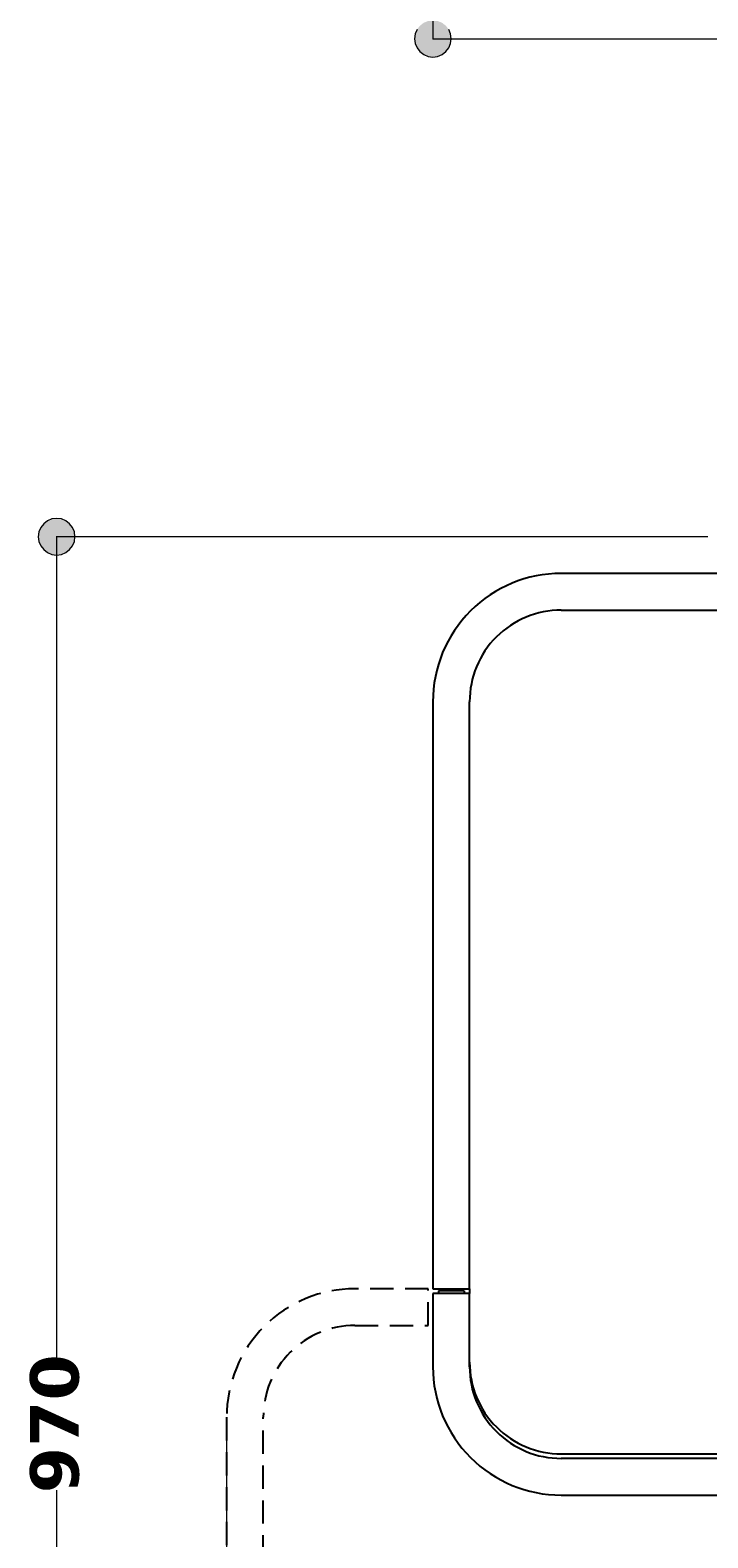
# Model space of a CAD drawing. Header units: millimetres. Extents: x 10 to 196, y -4 to 297.
# Tile 2 of 10: x 12 to 49, y 66 to 148. Entities that reach past the tile are written whole.
import ezdxf

# ---------------------------------------------------------------- set-up
doc = ezdxf.new("R2010")
doc.units = ezdxf.units.MM
doc.header["$MEASUREMENT"] = 0
for name, pattern in [('AI-Linetype-1', [1.905, 1.27, -0.635]), ('AI-Linetype-10', [1.905, 1.27, -0.635]), ('AI-Linetype-11', [1.905, 1.27, -0.635]), ('AI-Linetype-2', [1.905, 1.27, -0.635]), ('AI-Linetype-3', [1.905, 1.27, -0.635]), ('AI-Linetype-8', [1.905, 1.27, -0.635]), ('AI-Linetype-9', [1.905, 1.27, -0.635])]:
    doc.linetypes.add(name, pattern=pattern)
doc.layers.add('Quote', color=7, linetype='Continuous', lineweight=0)

# ---------------------------------------------------------------- blocks, each defined once
blk = doc.blocks.new('Block_5')
at = {"layer": 'Quote'}
h = blk.add_hatch(color=7, dxfattribs=at)
h.dxf.hatch_style = 2
h.paths.add_polyline_path([(33.413, 147.425), (33.447, 147.167), (33.547, 146.925), (33.707, 146.719), (33.913, 146.559), (34.155, 146.459), (34.413, 146.425), (34.671, 146.459), (34.913, 146.559), (35.119, 146.719), (35.279, 146.925), (35.379, 147.167), (35.413, 147.425), (35.379, 147.683), (35.279, 147.925), (35.119, 148.131), (34.913, 148.291), (34.671, 148.391), (34.413, 148.425), (34.155, 148.391), (33.913, 148.291), (33.707, 148.131), (33.547, 147.925), (33.447, 147.683), (33.413, 147.425)])
at = {"layer": 'Quote', "color": 7, "lineweight": 9}
for p, q in [((34.413, 157.678), (34.413, 147.407)), ((34.413, 147.425), (59.031, 147.425))]:
    blk.add_line(p, q, dxfattribs=at)
at = {"layer": 'Quote'}
for points in [[(33.413, 147.425), (33.447, 147.167), (33.547, 146.925), (33.707, 146.719), (33.913, 146.559), (34.155, 146.459), (34.413, 146.425), (34.671, 146.459), (34.913, 146.559), (35.119, 146.719), (35.279, 146.925), (35.379, 147.167), (35.413, 147.425), (35.379, 147.683), (35.279, 147.925)], [(33.547, 147.925), (33.447, 147.683), (33.413, 147.425)]]:
    blk.add_lwpolyline(points, dxfattribs=at)
blk = doc.blocks.new('Block_9')
at = {"layer": 'Quote', "color": 7, "lineweight": 9}
blk.add_line((23.163, 72.268), (23.163, 16.223), dxfattribs=at)
blk = doc.blocks.new('Block_10')
at = {"layer": 'Quote'}
h = blk.add_hatch(color=7, dxfattribs=at)
h.dxf.hatch_style = 2
h.paths.add_polyline_path([(13.891, 121.274), (13.633, 121.24), (13.391, 121.14), (13.185, 120.98), (13.025, 120.774), (12.925, 120.532), (12.891, 120.274), (12.925, 120.016), (13.025, 119.774), (13.185, 119.568), (13.391, 119.408), (13.633, 119.308), (13.891, 119.274), (14.149, 119.308), (14.391, 119.408), (14.597, 119.568), (14.757, 119.774), (14.857, 120.016), (14.891, 120.274), (14.857, 120.532), (14.757, 120.774), (14.597, 120.98), (14.391, 121.14), (14.149, 121.24), (13.891, 121.274)])
at = {"layer": 'Quote', "color": 7, "lineweight": 9}
for p, q in [((49.407, 120.274), (13.873, 120.274)), ((13.891, 120.274), (13.891, 75.237)), ((13.891, 68.298), (13.891, 23.274))]:
    blk.add_line(p, q, dxfattribs=at)
at = {"layer": 'Quote'}
blk.add_lwpolyline([(13.891, 121.274), (13.633, 121.24), (13.391, 121.14), (13.185, 120.98), (13.025, 120.774), (12.925, 120.532), (12.891, 120.274), (12.925, 120.016), (13.025, 119.774), (13.185, 119.568), (13.391, 119.408), (13.633, 119.308), (13.891, 119.274), (14.149, 119.308), (14.391, 119.408), (14.597, 119.568), (14.757, 119.774), (14.857, 120.016), (14.891, 120.274), (14.857, 120.532), (14.757, 120.774), (14.597, 120.98), (14.391, 121.14), (14.149, 121.24), (13.891, 121.274)], dxfattribs=at)
at = {"layer": 'Quote', "insert": (15.141, 68.125), "char_height": 0.2, "attachment_point": 7, "rotation": 90}
blk.add_mtext('\\C7;\\FVerdana Bold|b1|i0|c1;\\H2.647527;\\W1.000000;970', dxfattribs=at)
blk = doc.blocks.new('Block_0')
at = {"layer": 'Quote', "color": 7, "lineweight": 25}
for p, q in [((60.413, 118.274), (41.413, 118.274)), ((41.413, 116.274), (61.913, 116.274)), ((34.413, 111.274), (34.413, 79.274)), ((36.413, 79.274), (36.413, 111.274)), ((34.413, 79.274), (36.413, 79.274)), ((36.413, 79.024), (34.413, 79.024)), ((34.413, 79.024), (34.413, 75.024)), ((34.713, 79.169), (34.713, 79.024)), ((36.113, 79.169), (34.713, 79.169)), ((34.893, 79.274), (34.893, 79.169)), ((35.272, 79.274), (35.193, 79.169)), ((35.438, 79.169), (35.345, 79.274)), ((36.113, 79.169), (36.113, 79.024)), ((36.413, 79.274), (36.413, 79.024)), ((36.413, 75.024), (36.413, 79.024)), ((41.413, 70.274), (83.413, 70.274)), ((83.413, 70.024), (41.413, 70.024)), ((41.413, 68.024), (83.413, 68.024))]:
    blk.add_line(p, q, dxfattribs=at)
at = {"layer": 'Quote', "color": 251, "linetype": 'AI-Linetype-1', "lineweight": 25}
blk.add_line((34.163, 79.274), (30.163, 79.274), dxfattribs=at)
at = {"layer": 'Quote', "color": 251, "linetype": 'AI-Linetype-2', "lineweight": 25}
blk.add_line((34.163, 77.274), (34.163, 79.274), dxfattribs=at)
at = {"layer": 'Quote', "color": 251, "linetype": 'AI-Linetype-10', "lineweight": 25}
blk.add_line((30.163, 77.274), (34.163, 77.274), dxfattribs=at)
at = {"layer": 'Quote', "color": 251, "linetype": 'AI-Linetype-3', "lineweight": 25}
blk.add_line((23.163, 72.274), (23.163, 30.274), dxfattribs=at)
at = {"layer": 'Quote', "color": 251, "linetype": 'AI-Linetype-8', "lineweight": 25}
blk.add_line((25.163, 30.274), (25.163, 72.274), dxfattribs=at)
at = {"layer": 'Quote', "color": 7, "lineweight": 25}
for points in [[(41.413, 118.274), (39.557, 118.274), (37.776, 117.537), (36.464, 116.224), (35.151, 114.911), (34.413, 113.131), (34.413, 111.274)], [(41.413, 116.274), (40.087, 116.274), (38.816, 115.748), (37.878, 114.81), (36.94, 113.872), (36.413, 112.6), (36.413, 111.274)], [(34.413, 75.024), (34.413, 73.168), (35.151, 71.387), (36.464, 70.075), (37.776, 68.762), (39.557, 68.024), (41.413, 68.024)], [(36.413, 75.274), (36.413, 73.948), (36.94, 72.677), (37.878, 71.739), (38.816, 70.801), (40.087, 70.274), (41.413, 70.274)], [(36.413, 75.024), (36.413, 73.698), (36.94, 72.427), (37.878, 71.489), (38.816, 70.551), (40.087, 70.024), (41.413, 70.024)]]:
    blk.add_open_spline(points, degree=3, knots=[0, 0, 0, 0, 1, 1, 1, 2, 2, 2, 2], dxfattribs=at)
at = {"layer": 'Quote', "color": 251, "linetype": 'AI-Linetype-11', "lineweight": 25}
blk.add_open_spline([(30.163, 79.274), (28.307, 79.274), (26.526, 78.537), (25.214, 77.224), (23.901, 75.911), (23.163, 74.131), (23.163, 72.274)], degree=3, knots=[0, 0, 0, 0, 1, 1, 1, 2, 2, 2, 2], dxfattribs=at)
at = {"layer": 'Quote', "color": 251, "linetype": 'AI-Linetype-9', "lineweight": 25}
blk.add_open_spline([(30.163, 77.274), (28.837, 77.274), (27.566, 76.748), (26.628, 75.81), (25.69, 74.872), (25.163, 73.6), (25.163, 72.274)], degree=3, knots=[0, 0, 0, 0, 1, 1, 1, 2, 2, 2, 2], dxfattribs=at)
at = {"layer": 'Quote'}
for name in ['Block_5', 'Block_10', 'Block_9']:
    blk.add_blockref(name, (0, 0), dxfattribs=at)

msp = doc.modelspace()

# ---------------------------------------------------------------- block references
at = {"layer": 'Quote'}
msp.add_blockref('Block_0', (0, 0), dxfattribs=at)

doc.saveas('drawing.dxf')
